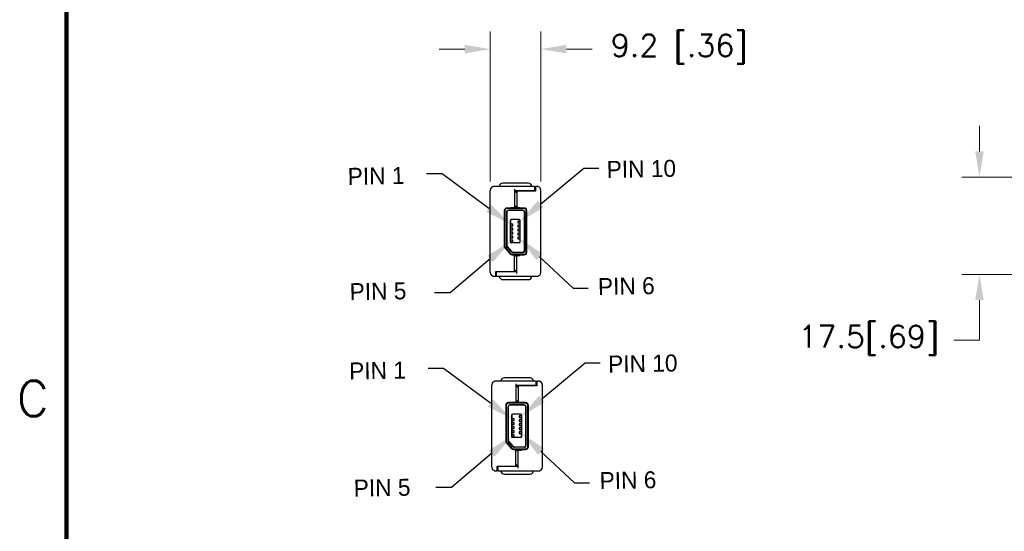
# Model space of a CAD drawing. Header units: millimetres. Extents: x -12 to 851, y -12 to 547.
# Tile 3 of 15: x -8 to 168, y 313 to 405. Entities that reach past the tile are written whole.
import ezdxf
from ezdxf import colors
from ezdxf.entities.mleader import LeaderData, LeaderLine
from ezdxf.enums import TextEntityAlignment as Align
from ezdxf.math import Vec2, Vec3

# ---------------------------------------------------------------- set-up
doc = ezdxf.new("R2010")
doc.units = ezdxf.units.MM
doc.header["$PDMODE"] = 3
doc.layers.add('AM_5', color=3, linetype='Continuous', lineweight=15)
doc.layers.add('DSIZE', color=5, linetype='Continuous')
doc.layers.add('TEXT', color=3, linetype='Continuous')
doc.styles.add('ROMANS', font='romans.shx')
doc.dimstyles.get("Standard").update_dxf_attribs({"dimtxt": 0.15625, "dimasz": 0.18, "dimexe": 0.125, "dimexo": 0.0625, "dimgap": 0.09, "dimtad": 0, "dimtih": 1, "dimtoh": 1, "dimdec": 3, "dimzin": 4, "dimdsep": 46, "dimtxsty": 'ROMANS', "dimcen": 0.0625, "dimclrd": 256, "dimclre": 256, "dimclrt": 3, "dimadec": 0, "dimazin": 1, "dimtfac": 1, "dimtdec": 3, "dimtofl": 0, "dimtmove": 0, "dimatfit": 1, "dimfxl": 1, "dimtolj": 1, "dimtzin": 0, "dimlwd": -1, "dimlwe": -1, "dimarcsym": 0})

# ---------------------------------------------------------------- blocks, each defined once
blk = doc.blocks.new('Dsizeh_cu_r2_mm')
at = {"layer": 'DSIZE', "const_width": 0.762}
blk.add_lwpolyline([(0.5, 0.5), (838.7, 0.5), (838.7, 533.9), (0.5, 533.9)], close=True, dxfattribs=at)
at = {"layer": 'TEXT', "color": 5, "style": 'ROMANS'}
blk.add_text('C', height=6.35, dxfattribs=at).set_placement((-8.38, 333.86))
at = {"layer": 'TEXT', "color": 5, "style": 'ROMANS', "flags": 4}
for tag, p in [('COPYRIGHT', (32.36, 529.7)), ('COPYRIGHT_SECOND_LINE', (9.42, 524.83))]:
    blk.add_attdef(tag, text='', height=2.54, dxfattribs=at).set_placement(p, align=Align.MIDDLE_LEFT)
at = {"layer": 'TEXT', "style": 'ROMANS', "flags": 4}
for tag, width, p, p2 in [('1ST', 9.571935, (710.18, 37.37), (837.53, 37.37)), ('2ND', 8.748297, (710.18, 29.34), (837.15, 29.34)), ('3RD', 8.896573, (710.18, 21.82), (837.15, 21.82))]:
    blk.add_attdef(tag, text='', height=5.08, dxfattribs=dict(at, width=width)).set_placement(p, p2, align=Align.FIT)
for tag, height, p in [('1ST', 5.08, (773.24, 39.86)), ('1ST', 5.08, (773.24, 36.08)), ('2ND', 5.08, (773.24, 31.88)), ('2ND', 5.08, (773.09, 28.15)), ('3RD', 5.08, (773.24, 24.34)), ('DATE_#', 6.35, (789.3, 11.14)), ('SCALE', 3.97, (732.04, 3.82)), ('SH', 3.97, (810.53, 3.88)), ('SH_#', 3.97, (823.54, 3.88))]:
    blk.add_attdef(tag, text='', height=height, dxfattribs=at).set_placement(p, align=Align.MIDDLE_CENTER)
blk.add_attdef('NOTES', text='', height=3.97, dxfattribs=at).set_placement((12.44, 15.18), align=Align.MIDDLE_LEFT)
blk = doc.blocks.new('*D15')
at = {"layer": 'AM_5', "transparency": 16777216}
for p, q in [((76.28, 375.86), (76.28, 402.71)), ((85.34, 375.86), (85.34, 402.71)), ((71.71, 399.54), (67.14, 399.54)), ((89.91, 399.54), (94.48, 399.54))]:
    blk.add_line(p, q, dxfattribs=at)
for points in [[(71.71, 400.3), (71.71, 398.77), (76.28, 399.54)], [(89.91, 400.3), (89.91, 398.77), (85.34, 399.54)]]:
    blk.add_solid(points, dxfattribs=at)
at = {"layer": 'Defpoints', "color": 0, "transparency": 16777216}
for p in [(85.34, 399.54), (76.28, 374.27), (85.34, 374.27)]:
    blk.add_point(p, dxfattribs=at)
at = {"layer": 'AM_5', "color": 3, "transparency": 16777216, "insert": (110.09, 399.54), "char_height": 3.969, "width": 65.8502, "attachment_point": 5, "style": 'ROMANS'}
blk.add_mtext('\\A1;9.2 [.36]', dxfattribs=at)
blk = doc.blocks.new('*D16')
at = {"layer": 'AM_5', "transparency": 16777216}
for p, q in [((163.78, 381.23), (163.78, 385.8)), ((207.22, 376.66), (160.61, 376.66)), ((207.22, 359.23), (160.61, 359.23)), ((163.78, 354.66), (163.78, 347.46)), ((163.78, 347.46), (159.21, 347.46))]:
    blk.add_line(p, q, dxfattribs=at)
for points in [[(163.02, 381.23), (164.54, 381.23), (163.78, 376.66)], [(163.02, 354.66), (164.54, 354.66), (163.78, 359.23)]]:
    blk.add_solid(points, dxfattribs=at)
at = {"layer": 'Defpoints', "color": 0, "transparency": 16777216}
for p in [(208.81, 376.66), (163.78, 359.23), (208.81, 359.23)]:
    blk.add_point(p, dxfattribs=at)
at = {"layer": 'AM_5', "color": 3, "transparency": 16777216, "insert": (143.98, 347.46), "char_height": 3.969, "width": 40.3539, "attachment_point": 5, "style": 'ROMANS'}
blk.add_mtext('\\A1;17.5[.69]', dxfattribs=at)

msp = doc.modelspace()

# ---------------------------------------------------------------- linework, layer by layer
at = {"color": 7, "linetype": 'Continuous'}
for p, q in [((76.2808, 359.5919), (76.2808, 374.2708)), ((76.4839, 374.7595), (76.4828, 374.7584)), ((80.6155, 374.4714), (80.6155, 371.2168)), ((81.0096, 373.9752), (80.8126, 373.9752)), ((83.4232, 374.123), (83.4232, 374.1723)), ((84.2606, 374.4678), (84.3591, 374.4678)), ((85.3443, 359.5919), (85.3443, 374.2708)), ((78.793, 370.6257), (78.793, 364.3058)), ((82.0933, 370.6749), (79.5319, 370.6749)), ((80.0244, 371.2168), (80.6648, 371.2168)), ((80.0244, 371.1183), (80.0244, 371.2158)), ((80.9603, 371.2168), (81.6007, 371.2168)), ((81.6007, 371.2168), (81.6007, 371.1183)), ((79.8736, 368.8825), (79.8695, 365.1157)), ((81.4534, 369.0459), (80.037, 369.0459)), ((81.6168, 365.0693), (81.6168, 368.8825)), ((80.0493, 364.9234), (81.4534, 364.9059)), ((79.8277, 362.9164), (78.9116, 363.9853)), ((78.9864, 364.0494), (79.9025, 362.9805)), ((80.0868, 363.2555), (79.273, 364.1802)), ((79.31, 364.2128), (80.1238, 363.288)), ((82.0933, 363.1385), (80.3456, 363.1385)), ((80.9603, 362.6459), (81.6007, 362.6459)), ((81.0096, 359.3912), (81.0096, 362.6459)), ((81.6007, 362.7444), (81.6007, 362.6468)), ((77.3645, 359.3948), (77.266, 359.3948)), ((81.0096, 359.6904), (77.3645, 359.6904)), ((78.2019, 359.7396), (78.2019, 359.6904)), ((80.6155, 359.8874), (80.8126, 359.8874)), ((76.4839, 359.1032), (76.4838, 359.1032)), ((85.1412, 359.1031), (85.1423, 359.1042)), ((76.7465, 339.9381), (76.7453, 339.937)), ((76.5433, 324.7704), (76.5433, 339.4493)), ((80.8781, 339.65), (80.8781, 336.3953)), ((81.2721, 339.1538), (81.0751, 339.1538)), ((83.6858, 339.3016), (83.6858, 339.3508)), ((84.5232, 339.6464), (84.6217, 339.6464)), ((85.6068, 324.7704), (85.6068, 339.4493)), ((80.287, 336.3953), (80.9273, 336.3953)), ((80.287, 336.2968), (80.287, 336.3944)), ((81.2229, 336.3953), (81.8632, 336.3953)), ((81.8632, 336.3953), (81.8632, 336.2968)), ((79.0555, 335.8042), (79.0555, 329.4844)), ((82.3558, 335.8535), (79.7944, 335.8535)), ((80.1361, 334.0611), (80.1321, 330.2943)), ((81.7159, 334.2245), (80.2996, 334.2245)), ((81.8793, 330.2479), (81.8793, 334.0611)), ((80.3493, 328.434), (79.5355, 329.3588)), ((79.5725, 329.3913), (80.3863, 328.4666)), ((80.3118, 330.1019), (81.7159, 330.0845)), ((80.0903, 328.0949), (79.1741, 329.1638)), ((79.2489, 329.2279), (80.1651, 328.1591)), ((82.3558, 328.317), (80.6082, 328.317)), ((81.2229, 327.8244), (81.8632, 327.8244)), ((81.2721, 324.5697), (81.2721, 327.8244)), ((81.8632, 327.9229), (81.8632, 327.8254)), ((76.7464, 324.2817), (76.7463, 324.2818)), ((77.627, 324.5734), (77.5285, 324.5734)), ((81.2721, 324.8689), (77.627, 324.8689)), ((78.4644, 324.9182), (78.4644, 324.8689)), ((80.8781, 325.066), (81.0751, 325.066)), ((85.4037, 324.2817), (85.4049, 324.2828))]:
    msp.add_line(p, q, dxfattribs=at)
for p, q in [((79.8464, 365.5807), (79.8464, 365.0687)), ((81.4534, 364.8787), (80.0364, 364.8787)), ((80.1089, 330.7592), (80.1089, 330.2472)), ((81.7159, 330.0572), (80.2989, 330.0572))]:
    msp.add_line(p, q)
for points in [[(83.7609, 374.9612, 0.37249596), (83.0784, 375.5515), (78.5467, 375.5515, 0.37249596), (77.8643, 374.9612)], [(84.2606, 374.1723), (84.2606, 374.8126, 0.41421356), (84.1129, 374.9604), (76.9669, 374.9604), (76.96, 374.9603), (76.9532, 374.9602), (76.9465, 374.96), (76.9398, 374.9597), (76.9331, 374.9594), (76.9265, 374.959), (76.9199, 374.9586), (76.9134, 374.9581), (76.907, 374.9576), (76.9006, 374.9569), (76.8943, 374.9563), (76.888, 374.9556), (76.8818, 374.9548), (76.8757, 374.954), (76.8697, 374.9531), (76.8637, 374.9522), (76.8577, 374.9512), (76.8519, 374.9502), (76.8461, 374.9492), (76.8404, 374.9481), (76.8347, 374.947), (76.8291, 374.9459), (76.8236, 374.9447), (76.8182, 374.9435), (76.8128, 374.9422), (76.8075, 374.9409), (76.8022, 374.9396), (76.7971, 374.9383), (76.792, 374.937), (76.787, 374.9356), (76.782, 374.9342), (76.7771, 374.9328), (76.7723, 374.9313), (76.7676, 374.9299), (76.763, 374.9285), (76.7585, 374.927), (76.7543, 374.9256), (76.7502, 374.9243), (76.7463, 374.923), (76.7427, 374.9217), (76.7396, 374.9206)], [(85.3443, 374.2708, 0.41421356), (84.6547, 374.9604), (84.3591, 374.9604), (84.3591, 374.123), (81.0096, 374.123), (81.0096, 371.2168)], [(79.8277, 362.9164, 0.21894367), (80.2017, 362.7444), (82.3396, 362.7444, 0.41421356), (82.8321, 363.237), (82.8321, 370.6257, 0.41421356), (82.3396, 371.1183), (79.2856, 371.1183, 0.41421356), (78.793, 370.6257)], [(79.9025, 362.9805, 0.21894367), (80.2017, 362.8429), (82.3396, 362.8429, 0.41421356), (82.7336, 363.237), (82.7336, 370.6257, 0.41421356), (82.3396, 371.0197), (79.2856, 371.0197, 0.41421356), (78.8915, 370.6257), (78.8915, 364.3058, 0.17903345), (78.9864, 364.0494)], [(82.0933, 363.1385, 0.41421356), (82.4381, 363.4833), (82.4381, 370.3794, 0.41421356), (82.0933, 370.7242), (79.5319, 370.7242, 0.41421356), (79.187, 370.3794), (79.187, 364.408, 0.18239697), (79.273, 364.1802)], [(79.5319, 370.6749, 0.41421356), (79.2363, 370.3794), (79.2363, 364.408, 0.18239697), (79.31, 364.2128)], [(80.1238, 363.288, 0.21553281), (80.3456, 363.1877), (82.0933, 363.1877, 0.41421356), (82.3888, 363.4833), (82.3888, 370.3794, 0.41421356), (82.0933, 370.6749)], [(81.4534, 364.8787, 0.41421356), (81.644, 365.0693), (81.644, 368.8825, 0.41421356), (81.4534, 369.0732), (80.037, 369.0732, 0.41421356), (79.8464, 368.8825), (79.8464, 365.5807, 0.18239697), (79.8464, 365.5807)], [(76.2808, 359.5919, 0.41421356), (76.9704, 358.9023), (77.266, 358.9023), (77.266, 359.7396), (80.6155, 359.7396), (80.6155, 362.7444)], [(77.3941, 359.7396), (77.3645, 359.6904), (77.3645, 359.05, 0.41421356), (77.5123, 358.9023), (84.6583, 358.9023), (84.6651, 358.9023), (84.6719, 358.9025), (84.6787, 358.9027), (84.6854, 358.9029), (84.692, 358.9032), (84.6986, 358.9036), (84.7052, 358.904), (84.7117, 358.9045), (84.7181, 358.9051), (84.7245, 358.9057), (84.7309, 358.9064), (84.7371, 358.9071), (84.7433, 358.9078), (84.7494, 358.9087), (84.7555, 358.9095), (84.7615, 358.9104), (84.7674, 358.9114), (84.7732, 358.9124), (84.779, 358.9134), (84.7848, 358.9145), (84.7904, 358.9156), (84.796, 358.9168), (84.8015, 358.918), (84.807, 358.9192), (84.8123, 358.9204), (84.8176, 358.9217), (84.8229, 358.923), (84.8281, 358.9243), (84.8331, 358.9257), (84.8382, 358.9271), (84.8431, 358.9285), (84.848, 358.9299), (84.8528, 358.9313), (84.8576, 358.9327), (84.8621, 358.9342), (84.8666, 358.9356), (84.8708, 358.937), (84.8749, 358.9384), (84.8788, 358.9397), (84.8824, 358.9409), (84.8856, 358.942)], [(77.8643, 358.9015, 0.37249596), (78.5467, 358.3112), (83.0784, 358.3112, 0.37249596), (83.7609, 358.9015)], [(84.5232, 339.3508), (84.5232, 339.9912, 0.41421356), (84.3754, 340.1389), (77.2294, 340.1389), (77.2225, 340.1389), (77.2157, 340.1387), (77.209, 340.1385), (77.2023, 340.1383), (77.1956, 340.138), (77.189, 340.1376), (77.1825, 340.1372), (77.176, 340.1367), (77.1695, 340.1361), (77.1631, 340.1355), (77.1568, 340.1348), (77.1505, 340.1341), (77.1444, 340.1333), (77.1382, 340.1325), (77.1322, 340.1317), (77.1262, 340.1307), (77.1203, 340.1298), (77.1144, 340.1288), (77.1086, 340.1278), (77.1029, 340.1267), (77.0973, 340.1256), (77.0917, 340.1244), (77.0861, 340.1232), (77.0807, 340.122), (77.0753, 340.1208), (77.07, 340.1195), (77.0648, 340.1182), (77.0596, 340.1169), (77.0545, 340.1155), (77.0495, 340.1141), (77.0445, 340.1127), (77.0396, 340.1113), (77.0348, 340.1099), (77.0301, 340.1085), (77.0255, 340.107), (77.0211, 340.1056), (77.0168, 340.1042), (77.0127, 340.1028), (77.0089, 340.1015), (77.0052, 340.1003), (77.0021, 340.0991)], [(84.0234, 340.1397, 0.37249596), (83.341, 340.73), (78.8092, 340.73, 0.37249596), (78.1268, 340.1397)], [(85.6068, 339.4493, 0.41421356), (84.9172, 340.1389), (84.6217, 340.1389), (84.6217, 339.3016), (81.2721, 339.3016), (81.2721, 336.3953)], [(80.0903, 328.0949, 0.21894367), (80.4643, 327.9229), (82.6021, 327.9229, 0.41421356), (83.0947, 328.4155), (83.0947, 335.8042, 0.41421356), (82.6021, 336.2968), (79.5481, 336.2968, 0.41421356), (79.0555, 335.8042)], [(80.1651, 328.1591, 0.21894367), (80.4643, 328.0215), (82.6021, 328.0215, 0.41421356), (82.9962, 328.4155), (82.9962, 335.8042, 0.41421356), (82.6021, 336.1983), (79.5481, 336.1983, 0.41421356), (79.154, 335.8042), (79.154, 329.4844, 0.17903345), (79.2489, 329.2279)], [(82.3558, 328.317, 0.41421356), (82.7006, 328.6618), (82.7006, 335.5579, 0.41421356), (82.3558, 335.9027), (79.7944, 335.9027, 0.41421356), (79.4496, 335.5579), (79.4496, 329.5866, 0.18239697), (79.5355, 329.3588)], [(79.7944, 335.8535, 0.41421356), (79.4988, 335.5579), (79.4988, 329.5866, 0.18239697), (79.5725, 329.3913)], [(80.3863, 328.4666, 0.21553281), (80.6082, 328.3663), (82.3558, 328.3663, 0.41421356), (82.6514, 328.6618), (82.6514, 335.5579, 0.41421356), (82.3558, 335.8535)], [(81.7159, 330.0572, 0.41421356), (81.9065, 330.2479), (81.9065, 334.0611, 0.41421356), (81.7159, 334.2517), (80.2996, 334.2517, 0.41421356), (80.1089, 334.0611), (80.1089, 330.7592, 0.18239697), (80.1089, 330.7592)], [(76.5433, 324.7704, 0.41421356), (77.233, 324.0808), (77.5285, 324.0808), (77.5285, 324.9182), (80.8781, 324.9182), (80.8781, 327.9229)], [(77.6566, 324.9182), (77.627, 324.8689), (77.627, 324.2286, 0.41421356), (77.7748, 324.0808), (84.9208, 324.0808), (84.9276, 324.0809), (84.9344, 324.081), (84.9412, 324.0812), (84.9479, 324.0815), (84.9546, 324.0818), (84.9612, 324.0821), (84.9677, 324.0826), (84.9742, 324.0831), (84.9807, 324.0836), (84.9871, 324.0842), (84.9934, 324.0849), (84.9996, 324.0856), (85.0058, 324.0864), (85.012, 324.0872), (85.018, 324.0881), (85.024, 324.089), (85.0299, 324.0899), (85.0358, 324.0909), (85.0416, 324.092), (85.0473, 324.0931), (85.0529, 324.0942), (85.0585, 324.0953), (85.064, 324.0965), (85.0695, 324.0977), (85.0749, 324.099), (85.0802, 324.1003), (85.0854, 324.1016), (85.0906, 324.1029), (85.0957, 324.1042), (85.1007, 324.1056), (85.1056, 324.107), (85.1105, 324.1084), (85.1154, 324.1098), (85.1201, 324.1113), (85.1247, 324.1127), (85.1291, 324.1141), (85.1334, 324.1155), (85.1374, 324.1169), (85.1413, 324.1182), (85.1449, 324.1195), (85.1481, 324.1206)], [(78.1268, 324.08, 0.37249596), (78.8092, 323.4897), (83.341, 323.4897, 0.37249596), (84.0234, 324.08)]]:
    msp.add_lwpolyline(points, format="xyb", dxfattribs=at)
for points in [[(76.4839, 374.7595), (76.3871, 374.6386), (76.3492, 374.5702)], [(76.5226, 374.7952), (76.5198, 374.7928), (76.5172, 374.7905), (76.5144, 374.7881), (76.5116, 374.7856), (76.5087, 374.783), (76.5057, 374.7803), (76.5027, 374.7775), (76.4996, 374.7746), (76.4964, 374.7716), (76.4931, 374.7685), (76.4898, 374.7653), (76.4864, 374.762), (76.484, 374.7596)], [(84.2311, 374.123), (84.2606, 374.1723), (80.6155, 374.1723)], [(80.8126, 374.1723), (80.8126, 373.926), (81.0096, 373.926)], [(84.8842, 374.9211), (84.823, 374.9396), (84.7385, 374.9554), (84.6549, 374.9604)], [(85.1412, 374.7595), (85.121, 374.7789), (85.1123, 374.7867)], [(85.1412, 374.7595), (85.1413, 374.7594), (85.1424, 374.7583)], [(85.2527, 374.6136), (85.2492, 374.6202), (85.1968, 374.697), (85.1413, 374.7594)], [(80.9603, 371.1183), (80.9603, 371.3645), (80.6648, 371.3645), (80.6648, 371.1183)], [(80.9603, 362.7444), (80.9603, 362.4981), (80.6648, 362.4981), (80.6648, 362.7444)], [(76.3724, 359.2491), (76.3759, 359.2425), (76.4283, 359.1656), (76.4838, 359.1032), (76.4827, 359.1044)], [(80.8126, 359.6904), (80.8126, 359.9367), (80.6155, 359.9367)], [(85.1412, 359.1031), (85.2381, 359.2241), (85.2759, 359.2925)], [(76.4839, 359.1032), (76.5042, 359.0838), (76.5128, 359.076)], [(76.7409, 358.9416), (76.8021, 358.9231), (76.8867, 358.9073), (76.9703, 358.9023)], [(85.1026, 359.0675), (85.1054, 359.0699), (85.108, 359.0721), (85.1107, 359.0745), (85.1135, 359.077), (85.1164, 359.0796), (85.1194, 359.0823), (85.1224, 359.0851), (85.1255, 359.088), (85.1287, 359.091), (85.132, 359.0941), (85.1353, 359.0973), (85.1387, 359.1007), (85.1411, 359.103)], [(76.7465, 339.9381), (76.6496, 339.8171), (76.6117, 339.7487)], [(76.7851, 339.9737), (76.7823, 339.9713), (76.7797, 339.9691), (76.777, 339.9667), (76.7741, 339.9642), (76.7712, 339.9616), (76.7683, 339.9589), (76.7652, 339.9561), (76.7621, 339.9532), (76.7589, 339.9502), (76.7557, 339.9471), (76.7523, 339.9439), (76.7489, 339.9405), (76.7466, 339.9382)], [(85.1467, 340.0996), (85.0856, 340.1181), (85.001, 340.1339), (84.9174, 340.1389)], [(85.4038, 339.938), (85.3835, 339.9574), (85.3749, 339.9652)], [(85.4038, 339.938), (85.4039, 339.938), (85.405, 339.9368)], [(85.5153, 339.7921), (85.5118, 339.7987), (85.4593, 339.8756), (85.4039, 339.938)], [(84.4936, 339.3016), (84.5232, 339.3508), (80.8781, 339.3508)], [(81.0751, 339.3508), (81.0751, 339.1045), (81.2721, 339.1045)], [(81.2229, 336.2968), (81.2229, 336.5431), (80.9273, 336.5431), (80.9273, 336.2968)], [(81.2229, 327.9229), (81.2229, 327.6766), (80.9273, 327.6766), (80.9273, 327.9229)], [(76.6349, 324.4276), (76.6384, 324.421), (76.6908, 324.3442), (76.7463, 324.2818), (76.7452, 324.2829)], [(76.7464, 324.2817), (76.7667, 324.2623), (76.7753, 324.2545)], [(77.0035, 324.1201), (77.0646, 324.1016), (77.1492, 324.0858), (77.2328, 324.0808)], [(81.0751, 324.8689), (81.0751, 325.1152), (80.8781, 325.1152)], [(85.3651, 324.246), (85.3679, 324.2484), (85.3705, 324.2507), (85.3732, 324.2531), (85.376, 324.2556), (85.3789, 324.2582), (85.3819, 324.2609), (85.385, 324.2637), (85.3881, 324.2666), (85.3913, 324.2696), (85.3945, 324.2727), (85.3979, 324.2759), (85.4013, 324.2792), (85.4036, 324.2816)], [(85.4037, 324.2817), (85.5006, 324.4026), (85.5385, 324.471)]]:
    msp.add_lwpolyline(points, dxfattribs=at)
for points in [[(80.2954, 368.2219), (79.8736, 368.2219), (79.8736, 367.9187), (80.2954, 367.9187)], [(81.6168, 368.7472), (81.1949, 368.7472), (81.1949, 368.4439), (81.6168, 368.4439)], [(80.2954, 367.5159), (79.8736, 367.5159), (79.8736, 367.2126), (80.2954, 367.2126)], [(80.2954, 366.7858), (79.8736, 366.7858), (79.8736, 366.4825), (80.2954, 366.4825)], [(81.6168, 368.0411), (81.1949, 368.0411), (81.1949, 367.7378), (81.6168, 367.7378)], [(81.6168, 367.3111), (81.1949, 367.3111), (81.1949, 367.0078), (81.6168, 367.0078)], [(81.6168, 366.6232), (81.1949, 366.6232), (81.1949, 366.3199), (81.6168, 366.3199)], [(80.2954, 366.098), (79.8736, 366.098), (79.8736, 365.7947), (80.2954, 365.7947)], [(80.2954, 365.3726), (79.8736, 365.3726), (79.8736, 365.0693), (80.2954, 365.0693)], [(81.6168, 365.8979), (81.1949, 365.8979), (81.1949, 365.5946), (81.6168, 365.5946)], [(80.558, 333.4005), (80.1361, 333.4005), (80.1361, 333.0972), (80.558, 333.0972)], [(81.8793, 333.9258), (81.4575, 333.9258), (81.4575, 333.6225), (81.8793, 333.6225)], [(81.8793, 333.2197), (81.4575, 333.2197), (81.4575, 332.9164), (81.8793, 332.9164)], [(80.558, 332.6944), (80.1361, 332.6944), (80.1361, 332.3911), (80.558, 332.3911)], [(80.558, 331.9643), (80.1361, 331.9643), (80.1361, 331.661), (80.558, 331.661)], [(80.558, 331.2765), (80.1361, 331.2765), (80.1361, 330.9732), (80.558, 330.9732)], [(81.8793, 332.4896), (81.4575, 332.4896), (81.4575, 332.1863), (81.8793, 332.1863)], [(81.8793, 331.8018), (81.4575, 331.8018), (81.4575, 331.4985), (81.8793, 331.4985)], [(81.8793, 331.0764), (81.4575, 331.0764), (81.4575, 330.7732), (81.8793, 330.7732)], [(80.558, 330.5512), (80.1361, 330.5512), (80.1361, 330.2479), (80.558, 330.2479)]]:
    msp.add_lwpolyline(points, close=True)
for centre, radius, start, end in [((76.9704, 374.2708), 0.6896, 90, 180), ((80.037, 368.8825), 0.1634, 90, 180), ((81.4534, 368.8825), 0.1634, 0, 90), ((80.0596, 365.1132), 0.1901, 179.221682, 271.630535), ((81.4534, 365.0693), 0.1634, 270, 0), ((79.2856, 364.3058), 0.4926, 180, 220.601295), ((80.3456, 363.4833), 0.3448, 221.347777, 270), ((84.6547, 359.5919), 0.6896, 270, 0), ((77.233, 339.4493), 0.6896, 90, 180), ((80.2996, 334.0611), 0.1634, 90, 180), ((81.7159, 334.0611), 0.1634, 0, 90), ((79.5481, 329.4844), 0.4926, 180, 220.601295), ((80.3221, 330.2917), 0.1901, 179.221682, 271.630535), ((81.7159, 330.2479), 0.1634, 270, 0), ((80.6082, 328.6618), 0.3448, 221.347777, 270), ((84.9172, 324.7704), 0.6896, 270, 0)]:
    msp.add_arc(centre, radius, start, end, dxfattribs=at)
for centre in [(80.0364, 365.0687), (80.2989, 330.2472)]:
    msp.add_arc(centre, 0.19, 180, 270)

# ---------------------------------------------------------------- block references
msp.add_blockref('Dsizeh_cu_r2_mm', (0, 0.0052))

# ---------------------------------------------------------------- texts
at = {"char_height": 3.03612, "attachment_point": 7, "rotation": 1.008587}
for s, insert in [('PIN 10', (97.1261, 376.4501)), ('PIN 1', (50.8084, 375.2521)), ('PIN 5', (51.1576, 354.578)), ('PIN 6', (95.5672, 355.4955)), ('PIN 1', (51.071, 340.4306)), ('PIN 10', (97.3886, 341.6287)), ('PIN 6', (95.8649, 320.7756)), ('PIN 5', (51.8879, 319.4328))]:
    msp.add_mtext_dynamic_manual_height_columns(s, width=36.638366, gutter_width=0.7812, heights=[0], dxfattribs=dict(at, insert=insert))

# ---------------------------------------------------------------- dimensions: what is measured, and where the dimension line sits
at = {"layer": 'AM_5'}
dim = msp.add_linear_dim(base=(85.3443, 399.5363), p1=(76.2808, 374.2708), p2=(85.3443, 374.2708), text='9.2 [.36]', dimstyle='Standard', override={"dimtxt": 3.969, "dimasz": 4.57, "dimexe": 3.175, "dimexo": 1.5875, "dimgap": 2.286, "dimtp": 0.1, "dimtm": 0.1, "dimtfac": 0.71, "dimtdec": 2, "dimtzin": 7}, dxfattribs=at)
dim.commit()
dim.dimension.update_dxf_attribs({"geometry": '*D15', "text_midpoint": (110.0948, 399.5363)})
dim = msp.add_linear_dim(base=(163.7812, 359.2257), p1=(208.81, 376.6575), p2=(208.81, 359.2257), angle=90, text='17.5[.69]', dimstyle='Standard', override={"dimtxt": 3.969, "dimasz": 4.57, "dimexe": 3.175, "dimexo": 1.5875, "dimgap": 2.286, "dimtp": 0.1, "dimtm": 0.1, "dimtfac": 0.71, "dimtdec": 2, "dimtzin": 7}, dxfattribs=at)
dim.commit()
dim.dimension.update_dxf_attribs({"geometry": '*D16', "text_midpoint": (143.9787, 347.4566), "dimtype": 160})

# ---------------------------------------------------------------- leaders
ml = msp.add_multileader_mtext('Standard', dxfattribs=at)
ml.set_content('', color=256)
ml.set_leader_properties()
ml.build(insert=Vec2(0, 0))
ml.multileader.update_dxf_attribs({"text_right_attachment_type": 6, "dogleg_length": 0.36, "arrow_head_size": 4.75})
ctx = ml.context
ctx.base_point, ctx.char_height, ctx.arrow_head_size, ctx.landing_gap_size, ctx.plane_origin = Vec3(64.8097, 377.3128), 0.18, 4.75, 0.09, Vec3(79.8736, 368.2219)
ctx.right_attachment, ctx.text_align_type = 6, 2
notes = []
notes.append((ctx, [(1, (1, 1, 0), (67.6816, 377.2228), (-1, 0), 2.6919, [(0, [(79.8736, 368.2219)], 0, [])])]))
ctx.mtext.insert, ctx.mtext.alignment, ctx.mtext.flow_direction = Vec3(64.8997, 377.4028), 3, 5
ml = msp.add_multileader_mtext('Standard', dxfattribs=at)
ml.set_content('', color=256)
ml.set_leader_properties()
ml.build(insert=Vec2(0, 0))
ml.multileader.update_dxf_attribs({"text_right_attachment_type": 6, "dogleg_length": 0.36, "arrow_head_size": 4.75})
ctx = ml.context
ctx.base_point, ctx.char_height, ctx.arrow_head_size, ctx.landing_gap_size, ctx.plane_origin = Vec3(95.6836, 378.2222), 0.18, 4.75, 0.09, Vec3(81.6168, 368.7472)
ctx.right_attachment = 6
notes.append((ctx, [(0, (1, 1, 0), (92.9917, 378.2222), (1, 0), 2.6919, [(0, [(81.6168, 368.7472)], 0, [])])]))
ctx.mtext.insert, ctx.mtext.flow_direction = Vec3(95.7736, 378.3122), 5
ml = msp.add_multileader_mtext('Standard', dxfattribs=at)
ml.set_content('', color=256)
ml.set_leader_properties()
ml.build(insert=Vec2(0, 0))
ml.multileader.update_dxf_attribs({"text_right_attachment_type": 6, "dogleg_length": 0.36, "arrow_head_size": 4.75})
ctx = ml.context
ctx.base_point, ctx.char_height, ctx.arrow_head_size, ctx.landing_gap_size, ctx.plane_origin = Vec3(66.223, 356.0417), 0.18, 4.75, 0.09, Vec3(79.8736, 365.074)
ctx.right_attachment, ctx.text_align_type = 6, 2
notes.append((ctx, [(1, (1, 1, 0), (69.095, 355.9517), (-1, 0), 2.6919, [(0, [(79.8736, 365.074)], 0, [])])]))
ctx.mtext.insert, ctx.mtext.alignment, ctx.mtext.flow_direction = Vec3(66.313, 356.1317), 3, 5
ml = msp.add_multileader_mtext('Standard', dxfattribs=at)
ml.set_content('', color=256)
ml.set_leader_properties()
ml.build(insert=Vec2(0, 0))
ml.multileader.update_dxf_attribs({"text_right_attachment_type": 6, "dogleg_length": 0.36, "arrow_head_size": 4.75})
ctx = ml.context
ctx.base_point, ctx.char_height, ctx.arrow_head_size, ctx.landing_gap_size, ctx.plane_origin = Vec3(93.7849, 356.7637), 0.18, 4.75, 0.09, Vec3(81.6168, 365.5946)
ctx.right_attachment = 6
notes.append((ctx, [(0, (1, 1, 0), (91.093, 356.7637), (1, 0), 2.6919, [(0, [(81.6168, 365.5946)], 0, [])])]))
ctx.mtext.insert, ctx.mtext.flow_direction = Vec3(93.8749, 356.8537), 5
ml = msp.add_multileader_mtext('Standard', dxfattribs=at)
ml.set_content('', color=256)
ml.set_leader_properties()
ml.build(insert=Vec2(0, 0))
ml.multileader.update_dxf_attribs({"text_right_attachment_type": 6, "dogleg_length": 0.36, "arrow_head_size": 4.75})
ctx = ml.context
ctx.base_point, ctx.char_height, ctx.arrow_head_size, ctx.landing_gap_size, ctx.plane_origin = Vec3(95.9461, 343.4008), 0.18, 4.75, 0.09, Vec3(81.8793, 333.9258)
ctx.right_attachment = 6
notes.append((ctx, [(0, (1, 1, 0), (93.2542, 343.4008), (1, 0), 2.6919, [(0, [(81.8793, 333.9258)], 0, [])])]))
ctx.mtext.insert, ctx.mtext.flow_direction = Vec3(96.0361, 343.4908), 5
ml = msp.add_multileader_mtext('Standard', dxfattribs=at)
ml.set_content('', color=256)
ml.set_leader_properties()
ml.build(insert=Vec2(0, 0))
ml.multileader.update_dxf_attribs({"text_right_attachment_type": 6, "dogleg_length": 0.36, "arrow_head_size": 4.75})
ctx = ml.context
ctx.base_point, ctx.char_height, ctx.arrow_head_size, ctx.landing_gap_size, ctx.plane_origin = Vec3(65.0722, 342.4914), 0.18, 4.75, 0.09, Vec3(80.1361, 333.4005)
ctx.right_attachment, ctx.text_align_type = 6, 2
notes.append((ctx, [(1, (1, 1, 0), (67.9442, 342.4014), (-1, 0), 2.6919, [(0, [(80.1361, 333.4005)], 0, [])])]))
ctx.mtext.insert, ctx.mtext.alignment, ctx.mtext.flow_direction = Vec3(65.1622, 342.5814), 3, 5
ml = msp.add_multileader_mtext('Standard', dxfattribs=at)
ml.set_content('', color=256)
ml.set_leader_properties()
ml.build(insert=Vec2(0, 0))
ml.multileader.update_dxf_attribs({"text_right_attachment_type": 6, "dogleg_length": 0.36, "arrow_head_size": 4.75})
ctx = ml.context
ctx.base_point, ctx.char_height, ctx.arrow_head_size, ctx.landing_gap_size, ctx.plane_origin = Vec3(66.4856, 321.2202), 0.18, 4.75, 0.09, Vec3(80.1361, 330.2525)
ctx.right_attachment, ctx.text_align_type = 6, 2
notes.append((ctx, [(1, (1, 1, 0), (69.3575, 321.1302), (-1, 0), 2.6919, [(0, [(80.1361, 330.2525)], 0, [])])]))
ctx.mtext.insert, ctx.mtext.alignment, ctx.mtext.flow_direction = Vec3(66.5756, 321.3102), 3, 5
ml = msp.add_multileader_mtext('Standard', dxfattribs=at)
ml.set_content('', color=256)
ml.set_leader_properties()
ml.build(insert=Vec2(0, 0))
ml.multileader.update_dxf_attribs({"text_right_attachment_type": 6, "dogleg_length": 0.36, "arrow_head_size": 4.75})
ctx = ml.context
ctx.base_point, ctx.char_height, ctx.arrow_head_size, ctx.landing_gap_size, ctx.plane_origin = Vec3(94.0474, 321.9422), 0.18, 4.75, 0.09, Vec3(81.8793, 330.7732)
ctx.right_attachment = 6
notes.append((ctx, [(0, (1, 1, 0), (91.3555, 321.9422), (1, 0), 2.6919, [(0, [(81.8793, 330.7732)], 0, [])])]))
ctx.mtext.insert, ctx.mtext.flow_direction = Vec3(94.1374, 322.0322), 5
for ctx, leaders in notes:
    for number, flags, end, landing, length, lines in leaders:
        leader = LeaderData()
        leader.index, (leader.has_last_leader_line, leader.has_dogleg_vector, leader.attachment_direction) = number, flags
        leader.last_leader_point, leader.dogleg_vector, leader.dogleg_length = Vec3(end), Vec3(landing), length
        for number, points, colour, breaks in lines:
            line = LeaderLine()
            line.index, line.vertices, line.color, line.breaks = number, Vec3.list(points), colors.encode_raw_color(colour), breaks
            leader.lines.append(line)
        ctx.leaders.append(leader)

doc.saveas('drawing.dxf')
